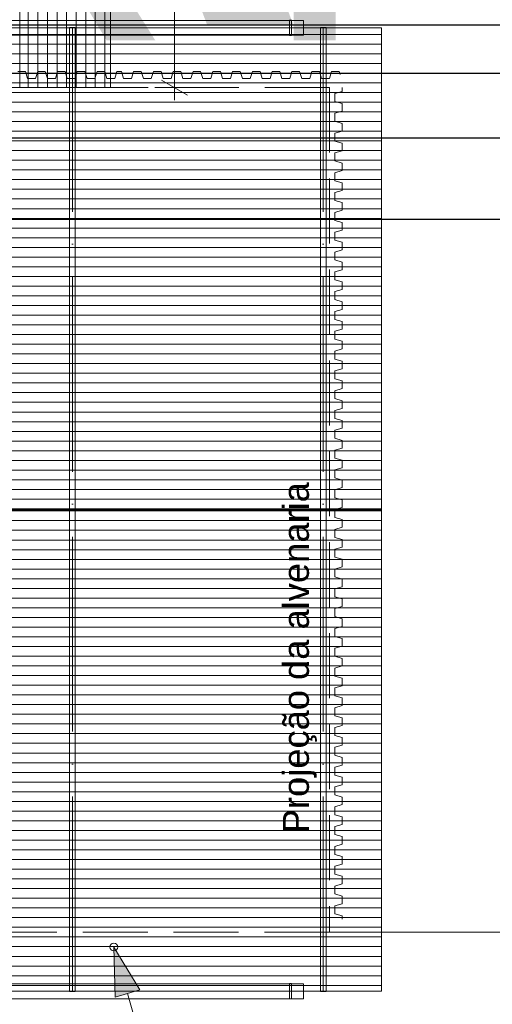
# Model space of a CAD drawing. Header units: millimetres. Extents: x -76 to 50459, y -22305 to 4164.
# Tile 42 of 85: x 7634 to 8362, y 1150 to 2666. Entities that reach past the tile are written whole.
import ezdxf
from ezdxf.xclip import XClip

# ---------------------------------------------------------------- set-up
doc = ezdxf.new("R2010")
doc.units = ezdxf.units.MM
doc.linetypes.add('Linha de eixo - Traço e ponto', pattern=[20, 15, -2.5, 0, -2.5])
doc.linetypes.add('Linha Tracejada 5_2', pattern=[7, 5, -2])
for name, color, linetype, lineweight in [('Cobertura.ARQ', 7, 'Continuous', 35), ('Cota.2D', 7, 'Continuous', 9), ('Interior - Mobiliário', 7, 'Continuous', 20), ('Linha & Trama.2D', 7, 'Continuous', 9)]:
    doc.layers.add(name, color=color, linetype=linetype, lineweight=lineweight)
for name, color, linetype in [('Eletrodoméstico & Mobiliário.ARQ', 7, 'Continuous'), ('Rótulo.2D', 7, 'Continuous'), ('TEXTO', 7, 'Continuous'), ('TEXTO @ 100', 7, 'Continuous'), ('TEXTO @ 200', 7, 'Continuous'), ('Texto.2D', 7, 'Continuous')]:
    doc.layers.add(name, color=color, linetype=linetype)
doc.styles.add('5', font='arial.ttf', dxfattribs={"height": 5})
doc.styles.add('GENERATED_STYLE_1', font='arial.ttf')

# ---------------------------------------------------------------- blocks, each defined once
blk = doc.blocks.new('SIMBOLO NOMENCLATURA')
at = {"linetype": 'Continuous'}
blk.add_line((0, 0), (250, 0), dxfattribs=at)
blk = doc.blocks.new('*U146')
at = {"layer": 'TEXTO @ 200', "linetype": 'Continuous', "xscale": 40, "yscale": 40, "zscale": 40}
blk.add_blockref('SIMBOLO NOMENCLATURA', (2324.2, 2358.5), dxfattribs=at)
blk = doc.blocks.new('*U147')
at = {"layer": 'TEXTO @ 200', "style": '5'}
blk.add_text('PLANTA TÉRREO PLUVIAL', height=1000, dxfattribs=at).set_placement((2624.4, 2658.5))
blk = doc.blocks.new('*U150')
at = {"layer": 'TEXTO @ 200', "linetype": 'Continuous', "xscale": 40, "yscale": 40, "zscale": 40}
blk.add_blockref('SIMBOLO NOMENCLATURA', (2330.6, 2483.7), dxfattribs=at)
blk = doc.blocks.new('*U151')
at = {"layer": 'TEXTO @ 100', "style": '5'}
blk.add_text('PLANTA COBERTURA RAMPA', height=500, dxfattribs=at).set_placement((2480.8, 2633.8))
blk = doc.blocks.new('*U154')
at = {"layer": 'TEXTO @ 200', "linetype": 'Continuous', "xscale": 40, "yscale": 40, "zscale": 40}
blk.add_blockref('SIMBOLO NOMENCLATURA', (2368.7, 2583.2), dxfattribs=at)
blk = doc.blocks.new('*U155')
at = {"layer": 'TEXTO @ 100', "style": '5'}
blk.add_text('DETALHE TUBULAÇÃO QUADRA', height=500, dxfattribs=at).set_placement((2519.3, 2733.4))
at = {"layer": 'TEXTO @ 200', "style": '5'}
blk.add_text('DETALHE TUBULAÇÃO QUADRA', height=1000, dxfattribs=at).set_placement((2669.3, 2883.4))
blk = doc.blocks.new('*U158')
at = {"layer": 'TEXTO @ 200', "linetype": 'Continuous', "xscale": 40, "yscale": 40, "zscale": 40}
blk.add_blockref('SIMBOLO NOMENCLATURA', (2350.9, 2657.9), dxfattribs=at)
blk = doc.blocks.new('Desenho_9_9', base_point=(-11.454, 294.199))
at = {"layer": 'Cobertura.ARQ', "linetype": 'Continuous', "lineweight": 0}
h = blk.add_hatch(dxfattribs=at)
h.set_pattern_fill('MADEIRA_2_0009', color=253, style=0, pattern_type=2)
h.set_pattern_definition([(90, (978.8506, 406.5659), (-0.737308, 0), [])])
h.paths.add_polyline_path([(972.916, 436.566), (972.916, 376.566), (979.901, 376.566), (979.901, 436.566)])
h = blk.add_hatch(dxfattribs=at)
h.set_pattern_fill('MADEIRA_2_0009', color=253, style=0, pattern_type=2)
h.set_pattern_definition([(180, (935.50056, 376.58886), (0, 0.745241), [])])
h.paths.add_polyline_path([(875.776, 344.089), (1000.776, 344.089), (1000.776, 381.164), (875.776, 381.164)])
h = blk.add_hatch(dxfattribs=at)
h.set_pattern_fill('MADEIRA_2_0009', color=253, style=0, pattern_type=2)
h.set_pattern_definition([(0, (935.50056, 311.58886), (0, 0.745241), [])])
h.paths.add_polyline_path([(875.776, 307.014), (1000.776, 307.014), (1000.776, 344.089), (875.776, 344.089)])
at = {"layer": 'Rótulo.2D', "linetype": 'Continuous', "lineweight": 0}
blk.add_hatch(color=161, dxfattribs=at).paths.add_polyline_path([(980.171, 310.415), (980.259, 306.552), (982.178, 307.113)])
at = {"layer": 'Cobertura.ARQ', "color": 233, "linetype": 'Continuous', "lineweight": 0, "flags": 128}
for points in [[(972.916, 376.566), (972.916, 436.566)], [(979.901, 436.566), (979.901, 376.566)], [(875.776, 381.164), (1000.776, 381.164)], [(1000.776, 381.164), (1000.776, 344.089)], [(979.901, 376.566), (972.916, 376.566)], [(875.776, 344.089), (1000.776, 344.089)], [(1000.776, 344.089), (875.776, 344.089)], [(1000.776, 344.089), (1000.776, 307.014)], [(1000.776, 307.014), (875.776, 307.014)]]:
    blk.add_lwpolyline(points, dxfattribs=at)
at = {"layer": 'Cota.2D', "color": 7, "linetype": 'Continuous', "lineweight": 0}
for p, q in [((984.836, 376.566), (984.836, 436.566)), ((983.836, 377.143), (985.836, 375.989)), ((986.336, 376.566), (983.336, 376.566)), ((984.836, 375.588), (984.836, 376.566))]:
    blk.add_line(p, q, dxfattribs=at)
at = {"layer": 'Eletrodoméstico & Mobiliário.ARQ', "color": 134, "linetype": 'Continuous', "lineweight": 0}
for p, q in [((977.201, 381.195), (976.751, 381.195)), ((976.751, 381.195), (976.751, 306.991)), ((977.201, 306.991), (977.201, 381.195)), ((996.526, 381.195), (996.076, 381.195)), ((996.076, 381.195), (996.076, 306.991)), ((996.526, 306.991), (996.526, 381.195)), ((976.751, 306.991), (977.201, 306.991)), ((996.076, 306.991), (996.526, 306.991))]:
    blk.add_line(p, q, dxfattribs=at)
at = {"layer": 'Eletrodoméstico & Mobiliário.ARQ', "color": 8, "linetype": 'Linha de eixo - Traço e ponto', "lineweight": 0}
for p, q in [((976.976, 306.991), (976.976, 381.195)), ((996.301, 306.991), (996.301, 381.195))]:
    blk.add_line(p, q, dxfattribs=at)
at = {"layer": 'Interior - Mobiliário', "color": 102, "linetype": 'Continuous', "lineweight": 0}
for p, q in [((994.776, 381.739), (875.776, 381.739)), ((993.851, 381.749), (993.701, 381.749)), ((993.701, 381.749), (993.701, 380.579)), ((993.851, 380.579), (993.851, 381.749)), ((994.776, 380.589), (994.776, 381.739)), ((875.776, 380.589), (994.776, 380.589)), ((993.701, 380.579), (993.851, 380.579)), ((972.778, 377.816), (973.006, 377.816)), ((973.006, 377.816), (973.071, 377.816)), ((973.071, 377.816), (973.136, 377.816)), ((973.136, 377.816), (973.365, 377.816)), ((973.365, 377.816), (973.528, 377.266)), ((974.14, 377.266), (974.303, 377.816)), ((974.303, 377.816), (974.531, 377.816)), ((974.531, 377.816), (974.596, 377.816)), ((974.596, 377.816), (974.661, 377.816)), ((974.661, 377.816), (974.89, 377.816)), ((974.89, 377.816), (975.053, 377.266)), ((975.665, 377.266), (975.828, 377.816)), ((975.828, 377.816), (976.056, 377.816)), ((976.056, 377.816), (976.121, 377.816)), ((976.121, 377.816), (976.186, 377.816)), ((976.186, 377.816), (976.415, 377.816)), ((976.415, 377.816), (976.578, 377.266)), ((977.19, 377.266), (977.353, 377.816)), ((977.353, 377.816), (977.581, 377.816)), ((977.581, 377.816), (977.646, 377.816)), ((977.646, 377.816), (977.711, 377.816)), ((977.711, 377.816), (977.94, 377.816)), ((977.94, 377.816), (978.103, 377.266)), ((978.715, 377.266), (978.878, 377.816)), ((978.878, 377.816), (979.106, 377.816)), ((979.106, 377.816), (979.171, 377.816)), ((979.171, 377.816), (979.236, 377.816)), ((979.236, 377.816), (979.465, 377.816)), ((979.465, 377.816), (979.628, 377.266)), ((980.24, 377.266), (980.403, 377.816)), ((980.403, 377.816), (980.461, 377.816)), ((980.461, 377.816), (980.526, 377.816)), ((980.526, 377.816), (980.754, 377.816)), ((980.754, 377.816), (980.917, 377.266)), ((981.529, 377.266), (981.692, 377.816)), ((981.692, 377.816), (981.921, 377.816)), ((981.921, 377.816), (981.986, 377.816)), ((981.986, 377.816), (982.051, 377.816)), ((982.051, 377.816), (982.279, 377.816)), ((982.279, 377.816), (982.442, 377.266)), ((983.054, 377.266), (983.217, 377.816)), ((983.217, 377.816), (983.446, 377.816)), ((983.446, 377.816), (983.511, 377.816)), ((983.511, 377.816), (983.576, 377.816)), ((983.576, 377.816), (983.804, 377.816)), ((983.804, 377.816), (983.967, 377.266)), ((984.579, 377.266), (984.742, 377.816)), ((984.742, 377.816), (984.971, 377.816)), ((984.971, 377.816), (985.036, 377.816)), ((985.036, 377.816), (985.101, 377.816)), ((985.101, 377.816), (985.329, 377.816)), ((985.329, 377.816), (985.492, 377.266)), ((986.104, 377.266), (986.267, 377.816)), ((986.267, 377.816), (986.496, 377.816)), ((986.496, 377.816), (986.561, 377.816)), ((986.561, 377.816), (986.626, 377.816)), ((986.626, 377.816), (986.854, 377.816)), ((986.854, 377.816), (987.017, 377.266)), ((987.629, 377.266), (987.792, 377.816)), ((987.792, 377.816), (988.021, 377.816)), ((988.021, 377.816), (988.086, 377.816)), ((988.086, 377.816), (988.151, 377.816)), ((988.151, 377.816), (988.379, 377.816)), ((988.379, 377.816), (988.542, 377.266)), ((989.154, 377.266), (989.317, 377.816)), ((989.317, 377.816), (989.546, 377.816)), ((989.546, 377.816), (989.611, 377.816)), ((989.611, 377.816), (989.676, 377.816)), ((989.676, 377.816), (989.904, 377.816)), ((989.904, 377.816), (990.067, 377.266)), ((990.679, 377.266), (990.842, 377.816)), ((990.842, 377.816), (991.071, 377.816)), ((991.071, 377.816), (991.136, 377.816)), ((991.136, 377.816), (991.201, 377.816)), ((991.201, 377.816), (991.429, 377.816)), ((991.429, 377.816), (991.592, 377.266)), ((992.204, 377.266), (992.367, 377.816)), ((992.367, 377.816), (992.596, 377.816)), ((992.596, 377.816), (992.661, 377.816)), ((992.661, 377.816), (992.726, 377.816)), ((992.726, 377.816), (992.954, 377.816)), ((992.954, 377.816), (993.117, 377.266)), ((993.729, 377.266), (993.892, 377.816)), ((993.892, 377.816), (994.121, 377.816)), ((994.121, 377.816), (994.186, 377.816)), ((994.186, 377.816), (994.251, 377.816)), ((994.251, 377.816), (994.479, 377.816)), ((994.479, 377.816), (994.642, 377.266)), ((995.254, 377.266), (995.417, 377.816)), ((995.417, 377.816), (995.646, 377.816)), ((995.646, 377.816), (995.711, 377.816)), ((995.711, 377.816), (995.776, 377.816)), ((995.776, 377.816), (996.004, 377.816)), ((996.004, 377.816), (996.167, 377.266)), ((996.779, 377.266), (996.942, 377.816)), ((996.942, 377.816), (997.171, 377.816)), ((997.171, 377.816), (997.236, 377.816)), ((997.236, 377.816), (997.301, 377.816)), ((997.301, 377.816), (997.529, 377.816)), ((997.529, 377.816), (997.599, 377.579)), ((973.528, 377.266), (973.774, 377.266)), ((973.774, 377.266), (973.834, 377.266)), ((973.834, 377.266), (973.894, 377.266)), ((973.894, 377.266), (974.14, 377.266)), ((975.053, 377.266), (975.299, 377.266)), ((975.299, 377.266), (975.359, 377.266)), ((975.359, 377.266), (975.419, 377.266)), ((975.419, 377.266), (975.665, 377.266)), ((976.578, 377.266), (976.824, 377.266)), ((976.824, 377.266), (976.884, 377.266)), ((976.884, 377.266), (976.944, 377.266)), ((976.944, 377.266), (977.19, 377.266)), ((978.103, 377.266), (978.349, 377.266)), ((978.349, 377.266), (978.409, 377.266)), ((978.409, 377.266), (978.469, 377.266)), ((978.469, 377.266), (978.715, 377.266)), ((979.628, 377.266), (979.874, 377.266)), ((979.874, 377.266), (979.934, 377.266)), ((979.934, 377.266), (979.994, 377.266)), ((979.994, 377.266), (980.24, 377.266)), ((980.917, 377.266), (981.163, 377.266)), ((981.163, 377.266), (981.223, 377.266)), ((981.223, 377.266), (981.283, 377.266)), ((981.283, 377.266), (981.529, 377.266)), ((982.442, 377.266), (982.688, 377.266)), ((982.688, 377.266), (982.748, 377.266)), ((982.748, 377.266), (982.808, 377.266)), ((982.808, 377.266), (983.054, 377.266)), ((983.967, 377.266), (984.213, 377.266)), ((984.213, 377.266), (984.273, 377.266)), ((984.273, 377.266), (984.333, 377.266)), ((984.333, 377.266), (984.579, 377.266)), ((985.492, 377.266), (985.738, 377.266)), ((985.738, 377.266), (985.798, 377.266)), ((985.798, 377.266), (985.858, 377.266)), ((985.858, 377.266), (986.104, 377.266)), ((987.017, 377.266), (987.263, 377.266)), ((987.263, 377.266), (987.323, 377.266)), ((987.323, 377.266), (987.383, 377.266)), ((987.383, 377.266), (987.629, 377.266)), ((988.542, 377.266), (988.788, 377.266)), ((988.788, 377.266), (988.848, 377.266)), ((988.848, 377.266), (988.908, 377.266)), ((988.908, 377.266), (989.154, 377.266)), ((990.067, 377.266), (990.313, 377.266)), ((990.313, 377.266), (990.373, 377.266)), ((990.373, 377.266), (990.433, 377.266)), ((990.433, 377.266), (990.679, 377.266)), ((991.592, 377.266), (991.838, 377.266)), ((991.838, 377.266), (991.898, 377.266)), ((991.898, 377.266), (991.958, 377.266)), ((991.958, 377.266), (992.204, 377.266)), ((993.117, 377.266), (993.363, 377.266)), ((993.363, 377.266), (993.423, 377.266)), ((993.423, 377.266), (993.483, 377.266)), ((993.483, 377.266), (993.729, 377.266)), ((994.642, 377.266), (994.888, 377.266)), ((994.888, 377.266), (994.948, 377.266)), ((994.948, 377.266), (995.008, 377.266)), ((995.008, 377.266), (995.254, 377.266)), ((996.167, 377.266), (996.413, 377.266)), ((996.413, 377.266), (996.473, 377.266)), ((996.473, 377.266), (996.533, 377.266)), ((996.533, 377.266), (996.779, 377.266)), ((997.751, 376.272), (997.201, 376.11)), ((997.201, 376.11), (997.201, 375.863)), ((997.751, 376.566), (997.751, 376.501)), ((997.751, 376.501), (997.751, 376.272)), ((997.201, 375.863), (997.201, 375.803)), ((997.201, 375.803), (997.201, 375.743)), ((997.201, 375.743), (997.201, 375.497)), ((997.201, 375.497), (997.751, 375.335)), ((997.751, 375.335), (997.751, 375.106)), ((997.751, 374.747), (997.201, 374.585)), ((997.201, 374.585), (997.201, 374.338)), ((997.751, 375.106), (997.751, 375.041)), ((997.751, 375.041), (997.751, 374.976)), ((997.751, 374.976), (997.751, 374.747)), ((997.201, 374.338), (997.201, 374.278)), ((997.201, 374.278), (997.201, 374.218)), ((997.201, 374.218), (997.201, 373.972)), ((997.201, 373.972), (997.751, 373.81)), ((997.751, 373.81), (997.751, 373.581)), ((997.751, 373.222), (997.201, 373.06)), ((997.201, 373.06), (997.201, 372.813)), ((997.751, 373.581), (997.751, 373.516)), ((997.751, 373.516), (997.751, 373.451)), ((997.751, 373.451), (997.751, 373.222)), ((997.201, 372.813), (997.201, 372.753)), ((997.201, 372.753), (997.201, 372.693)), ((997.201, 372.693), (997.201, 372.447)), ((997.201, 372.447), (997.751, 372.285)), ((997.751, 372.285), (997.751, 372.056)), ((997.751, 371.697), (997.201, 371.535)), ((997.201, 371.535), (997.201, 371.288)), ((997.751, 372.056), (997.751, 371.991)), ((997.751, 371.991), (997.751, 371.926)), ((997.751, 371.926), (997.751, 371.697)), ((997.201, 371.288), (997.201, 371.228)), ((997.201, 371.228), (997.201, 371.168)), ((997.201, 371.168), (997.201, 370.922)), ((997.201, 370.922), (997.751, 370.76)), ((997.751, 370.76), (997.751, 370.531)), ((997.751, 370.172), (997.201, 370.01)), ((997.201, 370.01), (997.201, 369.763)), ((997.751, 370.531), (997.751, 370.466)), ((997.751, 370.466), (997.751, 370.401)), ((997.751, 370.401), (997.751, 370.172)), ((997.201, 369.763), (997.201, 369.703)), ((997.201, 369.703), (997.201, 369.643)), ((997.201, 369.643), (997.201, 369.397)), ((997.201, 369.397), (997.751, 369.235)), ((997.751, 369.235), (997.751, 369.006)), ((997.751, 368.647), (997.201, 368.485)), ((997.201, 368.485), (997.201, 368.238)), ((997.751, 369.006), (997.751, 368.941)), ((997.751, 368.941), (997.751, 368.876)), ((997.751, 368.876), (997.751, 368.647)), ((997.201, 368.238), (997.201, 368.178)), ((997.201, 368.178), (997.201, 368.118)), ((997.201, 368.118), (997.201, 367.872)), ((997.201, 367.872), (997.751, 367.71)), ((997.751, 367.71), (997.751, 367.481)), ((997.751, 367.122), (997.201, 366.96)), ((997.201, 366.96), (997.201, 366.713)), ((997.751, 367.481), (997.751, 367.416)), ((997.751, 367.416), (997.751, 367.351)), ((997.751, 367.351), (997.751, 367.122)), ((997.201, 366.713), (997.201, 366.653)), ((997.201, 366.653), (997.201, 366.593)), ((997.201, 366.593), (997.201, 366.347)), ((997.201, 366.347), (997.751, 366.185)), ((997.751, 366.185), (997.751, 365.956)), ((997.751, 365.597), (997.201, 365.435)), ((997.201, 365.435), (997.201, 365.188)), ((997.751, 365.956), (997.751, 365.891)), ((997.751, 365.891), (997.751, 365.826)), ((997.751, 365.826), (997.751, 365.597)), ((997.201, 365.188), (997.201, 365.128)), ((997.201, 365.128), (997.201, 365.068)), ((997.201, 365.068), (997.201, 364.822)), ((997.201, 364.822), (997.751, 364.66)), ((997.751, 364.66), (997.751, 364.431)), ((997.751, 364.072), (997.201, 363.91)), ((997.201, 363.91), (997.201, 363.663)), ((997.751, 364.431), (997.751, 364.366)), ((997.751, 364.366), (997.751, 364.301)), ((997.751, 364.301), (997.751, 364.072)), ((997.201, 363.663), (997.201, 363.603)), ((997.201, 363.603), (997.201, 363.543)), ((997.201, 363.543), (997.201, 363.297)), ((997.201, 363.297), (997.751, 363.135)), ((997.751, 363.135), (997.751, 362.906)), ((997.751, 362.547), (997.201, 362.385)), ((997.201, 362.385), (997.201, 362.138)), ((997.751, 362.906), (997.751, 362.841)), ((997.751, 362.841), (997.751, 362.776)), ((997.751, 362.776), (997.751, 362.547)), ((997.201, 362.138), (997.201, 362.078)), ((997.201, 362.078), (997.201, 362.018)), ((997.201, 362.018), (997.201, 361.772)), ((997.201, 361.772), (997.751, 361.61)), ((997.751, 361.61), (997.751, 361.381)), ((997.751, 361.022), (997.201, 360.86)), ((997.201, 360.86), (997.201, 360.613)), ((997.751, 361.381), (997.751, 361.316)), ((997.751, 361.316), (997.751, 361.251)), ((997.751, 361.251), (997.751, 361.022)), ((997.201, 360.613), (997.201, 360.553)), ((997.201, 360.553), (997.201, 360.493)), ((997.201, 360.493), (997.201, 360.247)), ((997.201, 360.247), (997.751, 360.085)), ((997.751, 360.085), (997.751, 359.856)), ((997.751, 359.497), (997.201, 359.335)), ((997.201, 359.335), (997.201, 359.088)), ((997.751, 359.856), (997.751, 359.791)), ((997.751, 359.791), (997.751, 359.726)), ((997.751, 359.726), (997.751, 359.497)), ((997.201, 359.088), (997.201, 359.028)), ((997.201, 359.028), (997.201, 358.968)), ((997.201, 358.968), (997.201, 358.722)), ((997.201, 358.722), (997.751, 358.56)), ((997.751, 358.56), (997.751, 358.331)), ((997.751, 357.972), (997.201, 357.81)), ((997.201, 357.81), (997.201, 357.563)), ((997.751, 358.331), (997.751, 358.266)), ((997.751, 358.266), (997.751, 358.201)), ((997.751, 358.201), (997.751, 357.972)), ((997.201, 357.563), (997.201, 357.503)), ((997.201, 357.503), (997.201, 357.443)), ((997.201, 357.443), (997.201, 357.197)), ((997.201, 357.197), (997.751, 357.035)), ((997.751, 357.035), (997.751, 356.806)), ((997.751, 356.447), (997.201, 356.285)), ((997.201, 356.285), (997.201, 356.038)), ((997.751, 356.806), (997.751, 356.741)), ((997.751, 356.741), (997.751, 356.676)), ((997.751, 356.676), (997.751, 356.447)), ((997.201, 356.038), (997.201, 355.978)), ((997.201, 355.978), (997.201, 355.918)), ((997.201, 355.918), (997.201, 355.672)), ((997.201, 355.672), (997.751, 355.51)), ((997.751, 355.51), (997.751, 355.281)), ((997.751, 354.922), (997.201, 354.76)), ((997.201, 354.76), (997.201, 354.513)), ((997.751, 355.281), (997.751, 355.216)), ((997.751, 355.216), (997.751, 355.151)), ((997.751, 355.151), (997.751, 354.922)), ((997.201, 354.513), (997.201, 354.453)), ((997.201, 354.453), (997.201, 354.393)), ((997.201, 354.393), (997.201, 354.147)), ((997.201, 354.147), (997.751, 353.985)), ((997.751, 353.985), (997.751, 353.756)), ((997.751, 353.397), (997.201, 353.235)), ((997.201, 353.235), (997.201, 352.988)), ((997.751, 353.756), (997.751, 353.691)), ((997.751, 353.691), (997.751, 353.626)), ((997.751, 353.626), (997.751, 353.397)), ((997.201, 352.988), (997.201, 352.928)), ((997.201, 352.928), (997.201, 352.868)), ((997.201, 352.868), (997.201, 352.622)), ((997.201, 352.622), (997.751, 352.46)), ((997.751, 352.46), (997.751, 352.231)), ((997.751, 351.872), (997.201, 351.71)), ((997.201, 351.71), (997.201, 351.463)), ((997.751, 352.231), (997.751, 352.166)), ((997.751, 352.166), (997.751, 352.101)), ((997.751, 352.101), (997.751, 351.872)), ((997.201, 351.463), (997.201, 351.403)), ((997.201, 351.403), (997.201, 351.343)), ((997.201, 351.343), (997.201, 351.097)), ((997.201, 351.097), (997.751, 350.935)), ((997.751, 350.935), (997.751, 350.706)), ((997.751, 350.347), (997.201, 350.185)), ((997.201, 350.185), (997.201, 349.938)), ((997.751, 350.706), (997.751, 350.641)), ((997.751, 350.641), (997.751, 350.576)), ((997.751, 350.576), (997.751, 350.347)), ((997.201, 349.938), (997.201, 349.878)), ((997.201, 349.878), (997.201, 349.818)), ((997.201, 349.818), (997.201, 349.572)), ((997.201, 349.572), (997.751, 349.41)), ((997.751, 349.41), (997.751, 349.181)), ((997.751, 348.822), (997.201, 348.66)), ((997.201, 348.66), (997.201, 348.413)), ((997.751, 349.181), (997.751, 349.116)), ((997.751, 349.116), (997.751, 349.051)), ((997.751, 349.051), (997.751, 348.822)), ((997.201, 348.413), (997.201, 348.353)), ((997.201, 348.353), (997.201, 348.293)), ((997.201, 348.293), (997.201, 348.047)), ((997.201, 348.047), (997.751, 347.885)), ((997.751, 347.885), (997.751, 347.656)), ((997.751, 347.297), (997.201, 347.135)), ((997.201, 347.135), (997.201, 346.888)), ((997.751, 347.656), (997.751, 347.591)), ((997.751, 347.591), (997.751, 347.526)), ((997.751, 347.526), (997.751, 347.297)), ((997.201, 346.888), (997.201, 346.828)), ((997.201, 346.828), (997.201, 346.768)), ((997.201, 346.768), (997.201, 346.522)), ((997.201, 346.522), (997.751, 346.36)), ((997.751, 346.36), (997.751, 346.131)), ((997.751, 345.772), (997.201, 345.61)), ((997.201, 345.61), (997.201, 345.363)), ((997.751, 346.131), (997.751, 346.066)), ((997.751, 346.066), (997.751, 346.001)), ((997.751, 346.001), (997.751, 345.772)), ((997.201, 345.363), (997.201, 345.303)), ((997.201, 345.303), (997.201, 345.243)), ((997.201, 345.243), (997.201, 344.997)), ((997.201, 344.997), (997.751, 344.835)), ((997.751, 344.835), (997.751, 344.606)), ((997.751, 344.247), (997.201, 344.085)), ((997.201, 344.085), (997.201, 343.838)), ((997.751, 344.606), (997.751, 344.541)), ((997.751, 344.541), (997.751, 344.476)), ((997.751, 344.476), (997.751, 344.247)), ((997.201, 343.838), (997.201, 343.778)), ((997.201, 343.778), (997.201, 343.718)), ((997.201, 343.718), (997.201, 343.472)), ((997.201, 343.472), (997.751, 343.31)), ((997.751, 342.722), (997.201, 342.56)), ((997.201, 342.56), (997.201, 342.313)), ((997.751, 343.31), (997.751, 343.081)), ((997.751, 343.081), (997.751, 343.016)), ((997.751, 343.016), (997.751, 342.951)), ((997.751, 342.951), (997.751, 342.722)), ((997.201, 342.313), (997.201, 342.253)), ((997.201, 342.253), (997.201, 342.193)), ((997.201, 342.193), (997.201, 341.947)), ((997.201, 341.947), (997.751, 341.785)), ((997.751, 341.197), (997.201, 341.035)), ((997.751, 341.785), (997.751, 341.556)), ((997.751, 341.556), (997.751, 341.491)), ((997.751, 341.491), (997.751, 341.426)), ((997.751, 341.426), (997.751, 341.197)), ((997.201, 341.035), (997.201, 340.788)), ((997.201, 340.788), (997.201, 340.728)), ((997.201, 340.728), (997.201, 340.668)), ((997.201, 340.668), (997.201, 340.422)), ((997.201, 340.422), (997.751, 340.26)), ((997.751, 339.672), (997.201, 339.51)), ((997.751, 340.26), (997.751, 340.031)), ((997.751, 340.031), (997.751, 339.966)), ((997.751, 339.966), (997.751, 339.901)), ((997.751, 339.901), (997.751, 339.672)), ((997.201, 339.51), (997.201, 339.263)), ((997.201, 339.263), (997.201, 339.203)), ((997.201, 339.203), (997.201, 339.143)), ((997.201, 339.143), (997.201, 338.897)), ((997.201, 338.897), (997.751, 338.735)), ((997.751, 338.147), (997.201, 337.985)), ((997.751, 338.735), (997.751, 338.506)), ((997.751, 338.506), (997.751, 338.441)), ((997.751, 338.441), (997.751, 338.376)), ((997.751, 338.376), (997.751, 338.147)), ((997.201, 337.985), (997.201, 337.738)), ((997.201, 337.738), (997.201, 337.678)), ((997.201, 337.678), (997.201, 337.618)), ((997.201, 337.618), (997.201, 337.372)), ((997.201, 337.372), (997.751, 337.21)), ((997.751, 336.622), (997.201, 336.46)), ((997.751, 337.21), (997.751, 336.981)), ((997.751, 336.981), (997.751, 336.916)), ((997.751, 336.916), (997.751, 336.851)), ((997.751, 336.851), (997.751, 336.622)), ((997.201, 336.46), (997.201, 336.213)), ((997.201, 336.213), (997.201, 336.153)), ((997.201, 336.153), (997.201, 336.093)), ((997.201, 336.093), (997.201, 335.847)), ((997.201, 335.847), (997.751, 335.685)), ((997.751, 335.097), (997.201, 334.935)), ((997.751, 335.685), (997.751, 335.456)), ((997.751, 335.456), (997.751, 335.391)), ((997.751, 335.391), (997.751, 335.326)), ((997.751, 335.326), (997.751, 335.097)), ((997.201, 334.935), (997.201, 334.688)), ((997.201, 334.688), (997.201, 334.628)), ((997.201, 334.628), (997.201, 334.568)), ((997.201, 334.568), (997.201, 334.322)), ((997.201, 334.322), (997.751, 334.16)), ((997.751, 333.572), (997.201, 333.41)), ((997.751, 334.16), (997.751, 333.931)), ((997.751, 333.931), (997.751, 333.866)), ((997.751, 333.866), (997.751, 333.801)), ((997.751, 333.801), (997.751, 333.572)), ((997.201, 333.41), (997.201, 333.163)), ((997.201, 333.163), (997.201, 333.103)), ((997.201, 333.103), (997.201, 333.043)), ((997.201, 333.043), (997.201, 332.797)), ((997.201, 332.797), (997.751, 332.635)), ((997.751, 332.047), (997.201, 331.885)), ((997.751, 332.635), (997.751, 332.406)), ((997.751, 332.406), (997.751, 332.341)), ((997.751, 332.341), (997.751, 332.276)), ((997.751, 332.276), (997.751, 332.047)), ((997.201, 331.885), (997.201, 331.638)), ((997.201, 331.638), (997.201, 331.578)), ((997.201, 331.578), (997.201, 331.518)), ((997.201, 331.518), (997.201, 331.272)), ((997.201, 331.272), (997.751, 331.11)), ((997.751, 330.522), (997.201, 330.36)), ((997.751, 331.11), (997.751, 330.881)), ((997.751, 330.881), (997.751, 330.816)), ((997.751, 330.816), (997.751, 330.751)), ((997.751, 330.751), (997.751, 330.522)), ((997.201, 330.36), (997.201, 330.113)), ((997.201, 330.113), (997.201, 330.053)), ((997.201, 330.053), (997.201, 329.993)), ((997.201, 329.993), (997.201, 329.747)), ((997.201, 329.747), (997.751, 329.585)), ((997.751, 328.997), (997.201, 328.835)), ((997.751, 329.585), (997.751, 329.356)), ((997.751, 329.356), (997.751, 329.291)), ((997.751, 329.291), (997.751, 329.226)), ((997.751, 329.226), (997.751, 328.997)), ((997.201, 328.835), (997.201, 328.588)), ((997.201, 328.588), (997.201, 328.528)), ((997.201, 328.528), (997.201, 328.468)), ((997.201, 328.468), (997.201, 328.222)), ((997.201, 328.222), (997.751, 328.06)), ((997.751, 327.472), (997.201, 327.31)), ((997.751, 328.06), (997.751, 327.831)), ((997.751, 327.831), (997.751, 327.766)), ((997.751, 327.766), (997.751, 327.701)), ((997.751, 327.701), (997.751, 327.472)), ((997.201, 327.31), (997.201, 327.063)), ((997.201, 327.063), (997.201, 327.003)), ((997.201, 327.003), (997.201, 326.943)), ((997.201, 326.943), (997.201, 326.697)), ((997.201, 326.697), (997.751, 326.535)), ((997.751, 325.947), (997.201, 325.785)), ((997.751, 326.535), (997.751, 326.306)), ((997.751, 326.306), (997.751, 326.241)), ((997.751, 326.241), (997.751, 326.176)), ((997.751, 326.176), (997.751, 325.947)), ((997.201, 325.785), (997.201, 325.538)), ((997.201, 325.538), (997.201, 325.478)), ((997.201, 325.478), (997.201, 325.418)), ((997.201, 325.418), (997.201, 325.172)), ((997.201, 325.172), (997.751, 325.01)), ((997.751, 324.422), (997.201, 324.26)), ((997.751, 325.01), (997.751, 324.781)), ((997.751, 324.781), (997.751, 324.716)), ((997.751, 324.716), (997.751, 324.651)), ((997.751, 324.651), (997.751, 324.422)), ((997.201, 324.26), (997.201, 324.013)), ((997.201, 324.013), (997.201, 323.953)), ((997.201, 323.953), (997.201, 323.893)), ((997.201, 323.893), (997.201, 323.647)), ((997.201, 323.647), (997.751, 323.485)), ((997.751, 322.897), (997.201, 322.735)), ((997.751, 323.485), (997.751, 323.256)), ((997.751, 323.256), (997.751, 323.191)), ((997.751, 323.191), (997.751, 323.126)), ((997.751, 323.126), (997.751, 322.897)), ((997.201, 322.735), (997.201, 322.488)), ((997.201, 322.488), (997.201, 322.428)), ((997.201, 322.428), (997.201, 322.368)), ((997.201, 322.368), (997.201, 322.122)), ((997.201, 322.122), (997.751, 321.96)), ((997.751, 321.372), (997.201, 321.21)), ((997.751, 321.96), (997.751, 321.731)), ((997.751, 321.731), (997.751, 321.666)), ((997.751, 321.666), (997.751, 321.601)), ((997.751, 321.601), (997.751, 321.372)), ((997.201, 321.21), (997.201, 320.963)), ((997.201, 320.963), (997.201, 320.903)), ((997.201, 320.903), (997.201, 320.843)), ((997.201, 320.843), (997.201, 320.597)), ((997.201, 320.597), (997.751, 320.435)), ((997.751, 319.847), (997.201, 319.685)), ((997.751, 320.435), (997.751, 320.206)), ((997.751, 320.206), (997.751, 320.141)), ((997.751, 320.141), (997.751, 320.076)), ((997.751, 320.076), (997.751, 319.847)), ((997.201, 319.685), (997.201, 319.438)), ((997.201, 319.438), (997.201, 319.378)), ((997.201, 319.378), (997.201, 319.318)), ((997.201, 319.318), (997.201, 319.072)), ((997.201, 319.072), (997.751, 318.91)), ((997.751, 318.322), (997.201, 318.16)), ((997.751, 318.91), (997.751, 318.681)), ((997.751, 318.681), (997.751, 318.616)), ((997.751, 318.616), (997.751, 318.551)), ((997.751, 318.551), (997.751, 318.322)), ((997.201, 318.16), (997.201, 317.913)), ((997.201, 317.913), (997.201, 317.853)), ((997.201, 317.853), (997.201, 317.793)), ((997.201, 317.793), (997.201, 317.547)), ((997.201, 317.547), (997.751, 317.385)), ((997.751, 316.797), (997.201, 316.635)), ((997.751, 317.385), (997.751, 317.156)), ((997.751, 317.156), (997.751, 317.091)), ((997.751, 317.091), (997.751, 317.026)), ((997.751, 317.026), (997.751, 316.797)), ((997.201, 316.635), (997.201, 316.388)), ((997.201, 316.388), (997.201, 316.328)), ((997.201, 316.328), (997.201, 316.268)), ((997.201, 316.268), (997.201, 316.022)), ((997.201, 316.022), (997.751, 315.86)), ((997.751, 315.272), (997.201, 315.11)), ((997.751, 315.86), (997.751, 315.631)), ((997.751, 315.631), (997.751, 315.566)), ((997.751, 315.566), (997.751, 315.501)), ((997.751, 315.501), (997.751, 315.272)), ((997.201, 315.11), (997.201, 314.863)), ((997.201, 314.863), (997.201, 314.803)), ((997.201, 314.803), (997.201, 314.743)), ((997.201, 314.743), (997.201, 314.497)), ((997.201, 314.497), (997.751, 314.335)), ((997.751, 314.335), (997.751, 314.106)), ((997.751, 314.106), (997.751, 314.041)), ((997.751, 314.041), (997.751, 313.976)), ((997.751, 313.976), (997.751, 313.747)), ((997.751, 313.747), (997.201, 313.585)), ((997.201, 313.585), (997.201, 313.338)), ((997.201, 313.338), (997.201, 313.278)), ((997.201, 313.278), (997.201, 313.218)), ((997.201, 313.218), (997.201, 312.972)), ((997.201, 312.972), (997.751, 312.81)), ((997.751, 312.81), (997.751, 312.581)), ((997.751, 312.581), (997.751, 312.554)), ((875.776, 307.589), (994.776, 307.589)), ((993.701, 306.429), (993.701, 307.599)), ((993.701, 307.599), (993.851, 307.599)), ((993.851, 307.599), (993.851, 306.429)), ((994.776, 307.589), (994.776, 306.439)), ((994.776, 306.439), (875.776, 306.439)), ((993.851, 306.429), (993.701, 306.429))]:
    blk.add_line(p, q, dxfattribs=at)
at = {"layer": 'Linha & Trama.2D', "color": 7, "linetype": 'Continuous', "lineweight": 0}
for p, q in [((979.901, 381.651), (979.901, 436.566)), ((979.901, 376.566), (979.901, 380.566)), ((1000.776, 344.066), (875.776, 344.066)), ((996.776, 311.566), (1018.039, 311.566))]:
    blk.add_line(p, q, dxfattribs=at)
at = {"layer": 'Linha & Trama.2D', "color": 7, "linetype": 'Linha Tracejada 5_2', "lineweight": 0}
for p, q in [((879.801, 376.566), (996.776, 376.566)), ((996.776, 376.566), (996.776, 311.566)), ((996.776, 311.566), (879.801, 311.566))]:
    blk.add_line(p, q, dxfattribs=at)
at = {"layer": 'Linha & Trama.2D', "color": 190, "linetype": 'Continuous', "lineweight": 0}
blk.add_circle((980.171, 310.415), 0.304, dxfattribs=at)
at = {"layer": 'Rótulo.2D', "color": 161, "linetype": 'Continuous', "lineweight": 0}
for p, q in [((980.171, 310.415), (982.178, 307.113)), ((980.171, 310.415), (980.259, 306.552)), ((982.178, 307.113), (980.259, 306.552))]:
    blk.add_line(p, q, dxfattribs=at)
at = {"layer": 'Rótulo.2D', "color": 151, "linetype": 'Continuous', "lineweight": 0}
blk.add_line((981.218, 306.833), (982.5, 302.45), dxfattribs=at)
at = {"layer": 'Texto.2D', "color": 5, "linetype": 'Continuous', "lineweight": 0, "insert": (993.194, 319.171), "char_height": 2, "attachment_point": 1, "rotation": 90, "style": 'GENERATED_STYLE_1'}
blk.add_mtext('\\A1;Projeção da alvenaria', dxfattribs=at)

msp = doc.modelspace()

# ---------------------------------------------------------------- block references
at = {"color": 7, "linetype": 'Continuous', "lineweight": 0}
ref = msp.add_blockref('Desenho_9_9', (-12053.3263, 913.7917), dxfattribs=dict(at, xscale=20, yscale=20, zscale=20))
XClip(ref).set_block_clipping_path([(864.1319898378, 299.081896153), (1018.0390310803, 446.1086724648)])
at = {"layer": 'TEXTO'}
for name in ['*U155', '*U147', '*U158', '*U151', '*U154', '*U150', '*U146']:
    msp.add_blockref(name, (0, 0), dxfattribs=at)

doc.saveas('drawing.dxf')
